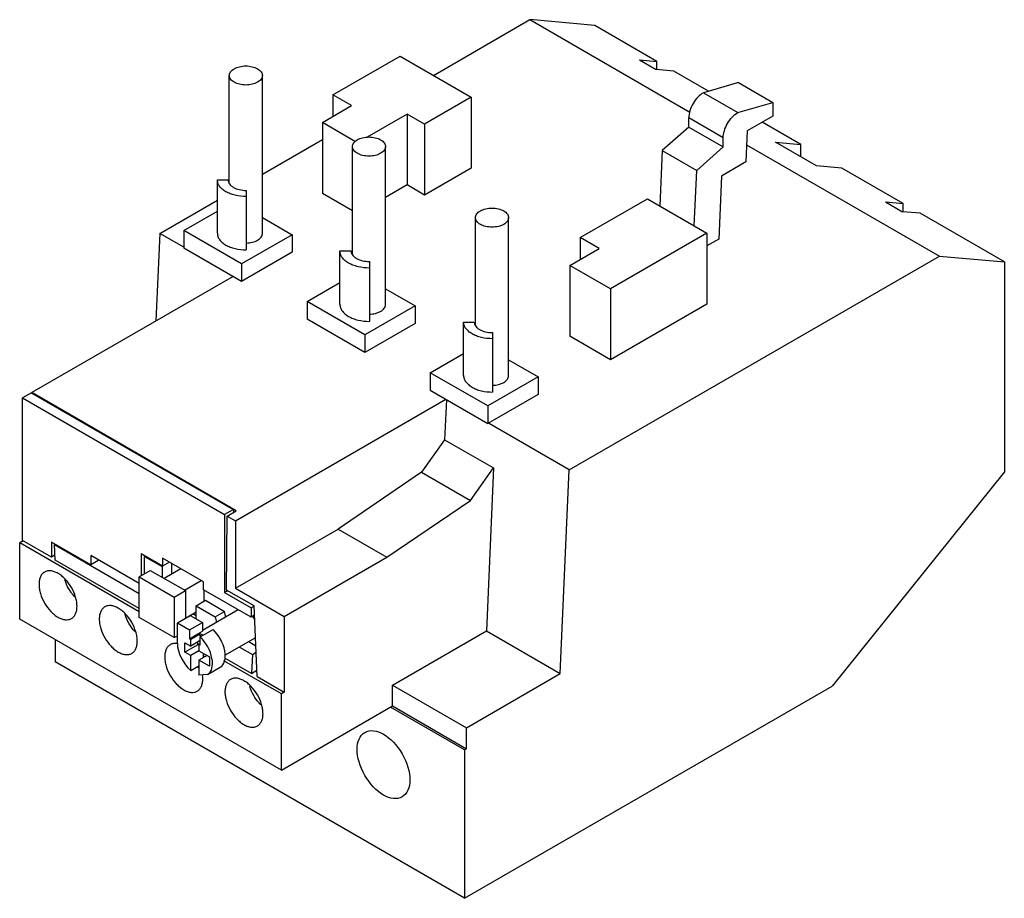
# Model space of a CAD drawing. Header units: millimetres. Extents: x 18 to 137, y 55 to 161.
import ezdxf

# ---------------------------------------------------------------- set-up
doc = ezdxf.new("R2010")
doc.units = ezdxf.units.MM
doc.header["$LTSCALE"] = 14.008785
doc.layers.add('00_COMPONENTS_1', color=7, linetype='CONTINUOUS')

msp = doc.modelspace()

# ---------------------------------------------------------------- linework, layer by layer
at = {"layer": '00_COMPONENTS_1', "color": 7, "linetype": 'Continuous'}
for p, q in [((67.67, 154.1), (79.33, 160.84)), ((79.33, 160.84), (98.68, 149.67)), ((87.17, 160.13), (79.33, 160.84)), ((94.69, 155.79), (87.17, 160.13)), ((55.5, 151.75), (63.62, 156.44)), ((63.62, 156.44), (72.24, 151.46)), ((92.57, 155.98), (94.69, 155.79)), ((92.57, 155.98), (94.6, 154.81)), ((96.73, 154.62), (94.6, 154.81)), ((94.69, 154.81), (94.69, 155.79)), ((42.97, 141.03), (42.97, 154.09)), ((46.97, 134.98), (46.97, 154.09)), ((100.93, 152.19), (96.73, 154.62)), ((104.54, 153.23), (100.3, 152.01)), ((104.54, 153.23), (108.71, 150.83)), ((55.5, 151.75), (55.5, 149.13)), ((57.76, 150.44), (55.5, 151.75)), ((72.24, 151.46), (66.59, 148.21)), ((72.24, 151.46), (72.24, 142.89)), ((100.3, 152.01), (104.47, 149.6)), ((54.23, 148.4), (57.76, 150.44)), ((104.47, 149.6), (108.71, 150.83)), ((108.71, 150.83), (108.7, 149.19)), ((64.47, 149.43), (59.63, 146.64)), ((64.47, 149.43), (64.47, 140.86)), ((66.59, 148.21), (64.47, 149.43)), ((98.53, 147.85), (98.53, 148.95)), ((102.7, 146.54), (98.53, 148.95)), ((108.7, 149.19), (105.6, 147.4)), ((54.23, 148.4), (54.23, 139.83)), ((58.25, 146.08), (54.23, 148.4)), ((66.59, 148.21), (66.59, 139.63)), ((98.53, 147.85), (95.32, 145.01)), ((98.53, 147.85), (102.7, 145.45)), ((112.08, 145.76), (107.42, 148.45)), ((102.7, 145.45), (102.7, 146.54)), ((105.6, 147.4), (105.43, 143.63)), ((46.97, 142.15), (54.23, 146.34)), ((57.86, 132.44), (57.86, 145.49)), ((61.86, 126.39), (61.86, 145.49)), ((99.49, 142.6), (102.7, 145.45)), ((105.52, 145.71), (128.84, 132.25)), ((109.02, 146.03), (112.08, 145.76)), ((113.97, 143.17), (109.02, 146.03)), ((112.08, 144.26), (112.08, 145.76)), ((95.32, 145.01), (95.03, 138.31)), ((95.32, 145.01), (99.49, 142.6)), ((72.24, 142.89), (66.59, 139.63)), ((105.43, 143.63), (102.49, 141.93)), ((117.03, 142.9), (113.97, 143.17)), ((124.46, 138.61), (117.03, 142.9)), ((99.2, 135.9), (99.49, 142.6)), ((102.49, 141.93), (102.15, 134.3)), ((41.53, 135.01), (41.53, 141.46)), ((41.53, 141.46), (42.83, 141.46)), ((64.47, 140.86), (61.86, 139.35)), ((66.59, 139.63), (64.47, 140.86)), ((45.03, 140.19), (45.03, 132.99)), ((57.86, 137.73), (54.23, 139.83)), ((34.58, 135), (41.53, 139.01)), ((85.41, 134.48), (93.53, 139.17)), ((93.53, 139.17), (100.73, 135.01)), ((122.34, 138.8), (124.46, 138.61)), ((122.34, 138.8), (124.37, 137.62)), ((124.46, 137.62), (124.46, 138.61)), ((37.49, 135.34), (41.53, 137.67)), ((126.5, 137.43), (124.37, 137.62)), ((136.69, 131.55), (126.5, 137.43)), ((46.97, 136.91), (50.56, 134.84)), ((72.74, 123.84), (72.74, 136.9)), ((76.74, 117.8), (76.74, 136.9)), ((34.58, 135), (34.11, 124.41)), ((37.49, 133.31), (34.58, 135)), ((37.49, 135.34), (37.49, 133.22)), ((44.46, 131.31), (37.49, 135.34)), ((50.56, 134.84), (44.46, 131.31)), ((50.56, 134.84), (50.56, 132.71)), ((100.73, 135.01), (89.08, 128.28)), ((100.73, 135.01), (100.73, 126.44)), ((85.41, 134.48), (85.41, 131.87)), ((87.68, 133.17), (85.41, 134.48)), ((102.15, 134.3), (100.73, 133.48)), ((44.46, 129.19), (37.49, 133.22)), ((50.56, 132.71), (44.46, 129.19)), ((56.35, 126.42), (56.35, 132.87)), ((56.35, 132.87), (57.71, 132.87)), ((84.09, 106.41), (128.84, 132.25)), ((84.14, 131.13), (87.68, 133.17)), ((128.84, 132.25), (136.69, 131.55)), ((44.46, 131.31), (44.46, 129.19)), ((59.91, 131.6), (59.91, 124.36)), ((84.14, 131.13), (84.14, 122.56)), ((89.08, 128.28), (84.14, 131.13)), ((136.69, 131.55), (136.69, 106.16)), ((43.43, 129.79), (19.09, 115.74)), ((52.37, 126.75), (56.35, 129.04)), ((61.86, 128.31), (65.45, 126.24)), ((89.08, 128.28), (89.08, 119.71)), ((52.37, 126.75), (52.37, 124.62)), ((59.35, 122.72), (52.37, 126.75)), ((65.45, 126.24), (59.35, 122.72)), ((65.45, 126.24), (65.45, 124.12)), ((100.73, 126.44), (89.08, 119.71)), ((59.35, 120.6), (52.37, 124.62)), ((65.45, 124.12), (59.35, 120.6)), ((71.3, 117.82), (71.3, 124.28)), ((71.3, 124.28), (72.6, 124.28)), ((59.35, 122.72), (59.35, 120.6)), ((74.8, 123), (74.8, 115.81)), ((89.08, 119.71), (84.14, 122.56)), ((67.26, 118.15), (71.3, 120.49)), ((76.74, 119.72), (80.33, 117.65)), ((67.26, 118.15), (67.26, 116.03)), ((74.23, 114.13), (67.26, 118.15)), ((80.33, 117.65), (74.23, 114.13)), ((80.33, 117.65), (80.33, 115.53)), ((19.04, 115.71), (17.98, 115.1)), ((19.04, 115.71), (43.47, 101.61)), ((19.09, 115.69), (19.09, 115.74)), ((43.82, 101.45), (19.09, 115.74)), ((67.26, 116.03), (74.23, 112)), ((80.33, 115.53), (74.23, 112)), ((17.98, 97.86), (17.98, 115.1)), ((17.98, 115.1), (42.41, 100.99)), ((43.71, 100.25), (69.15, 114.94)), ((69.23, 114.89), (69.01, 110.05)), ((74.23, 114.13), (74.23, 112)), ((84.09, 106.41), (74.32, 112.05)), ((69.01, 110.05), (66.23, 106.11)), ((69.01, 110.05), (74.93, 106.63)), ((66.23, 106.11), (56.12, 99.25)), ((66.23, 106.11), (72.15, 102.69)), ((72.15, 102.69), (74.93, 106.63)), ((74.93, 106.63), (74.06, 86.93)), ((83, 81.78), (84.09, 106.41)), ((136.69, 106.16), (115.87, 80.26)), ((62.04, 95.84), (72.15, 102.69)), ((43.47, 101.61), (42.41, 100.99)), ((42.72, 100.82), (43.82, 101.45)), ((43.47, 101.61), (43.47, 101.25)), ((42.41, 100.99), (42.41, 91.56)), ((42.65, 91.87), (42.72, 100.82)), ((42.72, 100.82), (43.71, 100.25)), ((43.71, 100.25), (43.71, 92.08)), ((43.71, 92.08), (56.12, 99.25)), ((56.12, 99.25), (62.04, 95.84)), ((18.04, 97.82), (17.63, 97.58)), ((21.48, 95.84), (17.98, 97.86)), ((21.48, 97.65), (21.48, 95.84)), ((26.22, 94.91), (21.48, 97.65)), ((17.63, 88.36), (17.63, 97.58)), ((32.08, 89.24), (17.63, 97.58)), ((21.83, 97.37), (21.9, 97.41)), ((21.92, 95.49), (21.83, 97.37)), ((21.83, 97.37), (32.08, 91.46)), ((21.89, 96.07), (21.48, 95.84)), ((32.08, 89.62), (21.92, 95.49)), ((26.22, 96.05), (26.22, 94.91)), ((32.08, 92.67), (26.22, 96.05)), ((27.21, 95.48), (26.22, 94.91)), ((32.3, 96.26), (32.3, 93.6)), ((34.91, 94.75), (32.3, 96.26)), ((32.72, 95.94), (32.79, 95.98)), ((32.72, 93.84), (32.72, 95.94)), ((32.72, 95.94), (34.84, 94.72)), ((34.91, 95.73), (34.91, 94.75)), ((39.86, 92.87), (34.91, 95.73)), ((49.62, 88.67), (62.04, 95.84)), ((32.08, 93.47), (33.42, 94.25)), ((33.42, 94.25), (37.66, 91.8)), ((34.84, 94.72), (34.91, 94.76)), ((34.84, 94.72), (34.84, 93.43)), ((35.76, 95.24), (34.91, 94.75)), ((35.08, 93.29), (37.11, 94.46)), ((35.98, 95.12), (35.98, 93.81)), ((32.08, 88.57), (32.08, 93.47)), ((32.08, 93.47), (36.32, 91.02)), ((37.56, 91.86), (39.59, 93.03)), ((39.86, 91.89), (39.86, 92.87)), ((36.32, 91.02), (37.66, 91.8)), ((37.66, 91.8), (37.66, 88.47)), ((45.6, 88.58), (39.86, 91.89)), ((39.88, 91.89), (39.88, 90.52)), ((42.8, 91.79), (42.41, 91.56)), ((45.97, 89.96), (42.65, 91.87)), ((43.71, 92.08), (49.62, 88.67)), ((36.32, 91.02), (36.32, 86.12)), ((38.95, 89.98), (40.08, 90.64)), ((40.08, 90.64), (42.4, 89.29)), ((42.41, 91.56), (45.6, 89.73)), ((38.95, 88.41), (38.95, 89.98)), ((38.95, 89.98), (41.27, 88.64)), ((44.06, 89.48), (39.74, 86.99)), ((45.97, 89.94), (45.6, 89.73)), ((45.6, 89.73), (45.6, 88.58)), ((46.35, 81.41), (45.97, 89.96)), ((49.27, 70.09), (17.63, 88.36)), ((36.32, 86.12), (32.08, 88.57)), ((36.7, 87.91), (38.25, 88.81)), ((37.66, 88.49), (38.95, 89.23)), ((38.25, 88.81), (39.74, 87.95)), ((38.57, 89.02), (38.95, 88.8)), ((41.27, 88.64), (42.4, 89.29)), ((41.27, 88.64), (41.41, 87.95)), ((42.54, 88.61), (42.4, 89.29)), ((46.02, 88.83), (45.6, 88.58)), ((49.62, 88.67), (49.62, 79.52)), ((36.7, 85.46), (36.7, 87.91)), ((36.7, 87.91), (38.18, 87.05)), ((38.18, 87.05), (39.74, 87.95)), ((38.18, 87.05), (38.18, 85.99)), ((39.45, 86.2), (41.01, 87.1)), ((39.74, 87.95), (39.74, 86.91)), ((62.7, 80.38), (74.06, 86.93)), ((74.06, 86.93), (83, 81.78)), ((21.91, 85.89), (21.91, 83.18)), ((36.32, 86.12), (36.7, 86.34)), ((38.18, 85.99), (39.17, 86.56)), ((38.18, 85.99), (38.31, 85.92)), ((38.31, 85.92), (39.3, 86.49)), ((38.31, 85.1), (38.31, 85.92)), ((39.45, 85.76), (38.31, 85.1)), ((39.17, 86.58), (39.74, 86.91)), ((39.17, 86.56), (39.17, 86.58)), ((39.17, 86.56), (39.62, 86.3)), ((39.45, 85.26), (39.45, 86.2)), ((46.05, 86.04), (42.48, 83.98)), ((37.61, 84.36), (37.61, 85.5)), ((37.61, 85.5), (38.31, 85.1)), ((39.16, 85.26), (37.61, 84.36)), ((39.16, 85.26), (39.16, 85.59)), ((39.3, 85.18), (39.16, 85.26)), ((39.3, 85.34), (39.45, 85.43)), ((39.3, 85.34), (39.3, 84.53)), ((39.3, 85.34), (39.45, 85.26)), ((44.21, 84.98), (45.76, 84.08)), ((45.34, 85.63), (46.19, 85.14)), ((38.31, 83.96), (37.61, 84.36)), ((39.3, 84.53), (38.31, 83.96)), ((38.31, 82.15), (38.31, 83.96)), ((39.3, 84.53), (40.57, 83.79)), ((40.29, 83.96), (39.3, 83.38)), ((39.3, 83.38), (39.3, 81.57)), ((40.57, 82.65), (39.3, 83.38)), ((39.87, 83.71), (39.87, 84.2)), ((40.57, 83.79), (40.57, 82.65)), ((45.65, 81.78), (42.42, 83.65)), ((45.76, 84.08), (45.65, 81.78)), ((45.76, 84.08), (46.22, 84.35)), ((71.42, 54.6), (21.91, 83.18)), ((38.31, 82.15), (39.3, 82.72)), ((40.32, 81.64), (41.87, 82.53)), ((49.27, 79.32), (42.33, 83.32)), ((45.65, 81.78), (46.32, 82.17)), ((40.32, 81.64), (39.3, 81.57)), ((46.35, 81.41), (49.62, 79.52)), ((71.64, 75.22), (83, 81.78)), ((62.7, 80.38), (71.64, 75.22)), ((62.7, 77.85), (62.7, 80.38)), ((71.42, 54.6), (115.87, 80.26)), ((49.62, 79.52), (49.27, 79.32)), ((49.27, 70.09), (49.27, 79.32)), ((49.27, 70.09), (62.7, 77.85)), ((71.42, 72.56), (62.48, 77.72)), ((62.7, 77.85), (71.64, 72.69)), ((71.64, 72.69), (71.64, 75.22)), ((71.64, 72.69), (71.42, 72.56)), ((71.42, 72.56), (71.42, 54.6))]:
    msp.add_line(p, q, dxfattribs=at)
for centre, radius, start, end in [((43.1, 86.63), 3.41, 29.7502, 37.6094), ((45.71, 86.62), 0.674, 300.0295, 309.9624), ((36.42, 83.73), 1.7, 80.358, 82.6587), ((41.98, 85.87), 2.86, 222.4291, 226.5874), ((42.81, 85.61), 4.75, 219.4309, 221.6861)]:
    msp.add_arc(centre, radius, start, end, dxfattribs=at)
for centre, start_param, end_param in [((40.37, 85.13), 3.14161, 5.193139), ((38.82, 84.23), -3.141575, -1.090046), ((38.82, 84.23), 0.785442, 2.11499)]:
    msp.add_ellipse(centre, major_axis=(-1.5, 2.6), ratio=0.577357, start_param=start_param, end_param=end_param, dxfattribs=at)
msp.add_ellipse((61.62, 70.76), major_axis=(-2.25, 3.9), ratio=0.577356, dxfattribs=at)
for points, knots in [([(42.97, 154.09), (42.97, 154.16), (43, 154.32), (43.12, 154.54), (43.31, 154.74), (43.47, 154.85), (43.56, 154.9)], [0, 0, 0, 0, 0.217744, 0.450881, 0.710458, 1, 1, 1, 1]), ([(43.56, 154.9), (43.76, 155.02), (44.23, 155.19), (44.97, 155.27), (45.72, 155.19), (46.19, 155.02), (46.39, 154.9)], [0, 0, 0, 0, 0.237252, 0.5, 0.762747, 1, 1, 1, 1]), ([(46.39, 154.9), (46.48, 154.85), (46.64, 154.74), (46.83, 154.54), (46.95, 154.32), (46.97, 154.16), (46.97, 154.09)], [0, 0, 0, 0, 0.289542, 0.54912, 0.782257, 1, 1, 1, 1]), ([(43.56, 153.27), (43.47, 153.32), (43.31, 153.43), (43.12, 153.63), (43, 153.85), (42.97, 154.01), (42.97, 154.09)], [0, 0, 0, 0, 0.289542, 0.54912, 0.782257, 1, 1, 1, 1]), ([(46.97, 154.09), (46.97, 154.01), (46.95, 153.85), (46.83, 153.63), (46.64, 153.43), (46.48, 153.32), (46.39, 153.27)], [0, 0, 0, 0, 0.217744, 0.450881, 0.710458, 1, 1, 1, 1]), ([(46.39, 153.27), (46.19, 153.16), (45.72, 152.99), (44.97, 152.91), (44.23, 152.99), (43.76, 153.16), (43.56, 153.27)], [0, 0, 0, 0, 0.237252, 0.5, 0.762747, 1, 1, 1, 1]), ([(100.3, 152.01), (100.04, 151.86), (99.57, 151.47), (99.02, 150.71), (98.64, 149.85), (98.53, 149.24), (98.53, 148.95)], [0, 0, 0, 0, 0.23724, 0.499999, 0.762758, 1, 1, 1, 1]), ([(102.7, 146.54), (102.7, 146.83), (102.81, 147.44), (103.19, 148.3), (103.74, 149.06), (104.22, 149.46), (104.47, 149.6)], [0, 0, 0, 0, 0.237241, 0.500001, 0.76276, 1, 1, 1, 1]), ([(58.45, 146.31), (58.65, 146.43), (59.11, 146.6), (59.86, 146.68), (60.61, 146.6), (61.07, 146.43), (61.27, 146.31)], [0, 0, 0, 0, 0.237252, 0.5, 0.762747, 1, 1, 1, 1]), ([(57.86, 145.49), (57.86, 145.57), (57.89, 145.73), (58.01, 145.95), (58.2, 146.15), (58.36, 146.26), (58.45, 146.31)], [0, 0, 0, 0, 0.217744, 0.450881, 0.710458, 1, 1, 1, 1]), ([(58.45, 144.68), (58.36, 144.73), (58.2, 144.84), (58.01, 145.04), (57.89, 145.26), (57.86, 145.42), (57.86, 145.49)], [0, 0, 0, 0, 0.289542, 0.54912, 0.782257, 1, 1, 1, 1]), ([(61.27, 146.31), (61.36, 146.26), (61.52, 146.15), (61.71, 145.95), (61.83, 145.73), (61.86, 145.57), (61.86, 145.49)], [0, 0, 0, 0, 0.289542, 0.54912, 0.782257, 1, 1, 1, 1]), ([(61.86, 145.49), (61.86, 145.42), (61.83, 145.26), (61.71, 145.04), (61.52, 144.84), (61.36, 144.73), (61.27, 144.68)], [0, 0, 0, 0, 0.217744, 0.450881, 0.710458, 1, 1, 1, 1]), ([(61.27, 144.68), (61.07, 144.56), (60.61, 144.39), (59.86, 144.31), (59.11, 144.39), (58.65, 144.56), (58.45, 144.68)], [0, 0, 0, 0, 0.237252, 0.5, 0.762747, 1, 1, 1, 1]), ([(42.56, 140.04), (42.4, 140.12), (42.12, 140.32), (41.79, 140.67), (41.58, 141.05), (41.53, 141.33), (41.53, 141.46)], [0, 0, 0, 0, 0.289706, 0.54906, 0.782284, 1, 1, 1, 1]), ([(42.83, 141.46), (42.83, 141.38), (42.86, 141.2), (42.99, 140.96), (43.2, 140.74), (43.37, 140.62), (43.47, 140.56)], [0, 0, 0, 0, 0.217716, 0.45094, 0.710294, 1, 1, 1, 1]), ([(43.47, 140.56), (43.69, 140.44), (44.2, 140.25), (44.74, 140.19), (45.03, 140.19)], [0, 0, 0, 0, 0.474434, 1, 1, 1, 1]), ([(45.03, 139.45), (44.58, 139.45), (43.91, 139.52), (43.09, 139.77), (42.72, 139.94), (42.56, 140.04)], [0, 0, 0, 0, 0.524929, 0.771543, 1, 1, 1, 1]), ([(72.74, 136.9), (72.74, 136.98), (72.77, 137.14), (72.89, 137.36), (73.08, 137.56), (73.24, 137.67), (73.33, 137.72)], [0, 0, 0, 0, 0.217744, 0.450881, 0.710458, 1, 1, 1, 1]), ([(73.33, 137.72), (73.53, 137.83), (74, 138), (74.74, 138.08), (75.49, 138), (75.96, 137.83), (76.16, 137.72)], [0, 0, 0, 0, 0.237252, 0.5, 0.762747, 1, 1, 1, 1]), ([(76.16, 137.72), (76.25, 137.67), (76.4, 137.56), (76.6, 137.36), (76.72, 137.14), (76.74, 136.98), (76.74, 136.9)], [0, 0, 0, 0, 0.289542, 0.54912, 0.782257, 1, 1, 1, 1]), ([(73.33, 136.08), (73.24, 136.14), (73.08, 136.25), (72.89, 136.44), (72.77, 136.67), (72.74, 136.83), (72.74, 136.9)], [0, 0, 0, 0, 0.289542, 0.54912, 0.782257, 1, 1, 1, 1]), ([(76.16, 136.08), (75.96, 135.97), (75.49, 135.8), (74.74, 135.72), (74, 135.8), (73.53, 135.97), (73.33, 136.08)], [0, 0, 0, 0, 0.237252, 0.5, 0.762747, 1, 1, 1, 1]), ([(76.74, 136.9), (76.74, 136.83), (76.72, 136.67), (76.6, 136.44), (76.4, 136.25), (76.25, 136.14), (76.16, 136.08)], [0, 0, 0, 0, 0.217744, 0.450881, 0.710458, 1, 1, 1, 1]), ([(41.53, 135.01), (41.53, 134.88), (41.58, 134.6), (41.79, 134.21), (42.12, 133.87), (42.4, 133.67), (42.56, 133.59)], [0, 0, 0, 0, 0.217716, 0.45094, 0.710294, 1, 1, 1, 1]), ([(46.39, 134.17), (46.48, 134.22), (46.64, 134.33), (46.83, 134.53), (46.95, 134.75), (46.97, 134.91), (46.97, 134.98)], [0, 0, 0, 0, 0.289542, 0.549119, 0.782256, 1, 1, 1, 1]), ([(42.56, 133.59), (42.72, 133.49), (43.09, 133.32), (43.91, 133.07), (44.58, 132.99), (45.03, 132.99)], [0, 0, 0, 0, 0.228457, 0.475071, 1, 1, 1, 1]), ([(45.03, 133.83), (45.27, 133.83), (45.75, 133.89), (46.2, 134.05), (46.39, 134.17)], [0, 0, 0, 0, 0.525461, 1, 1, 1, 1]), ([(57.39, 131.41), (57.24, 131.5), (56.95, 131.7), (56.61, 132.06), (56.4, 132.45), (56.35, 132.73), (56.35, 132.87)], [0, 0, 0, 0, 0.289706, 0.54906, 0.782284, 1, 1, 1, 1]), ([(57.71, 132.87), (57.71, 132.78), (57.74, 132.61), (57.87, 132.37), (58.08, 132.15), (58.26, 132.03), (58.35, 131.97)], [0, 0, 0, 0, 0.217716, 0.45094, 0.710294, 1, 1, 1, 1]), ([(59.91, 130.81), (59.45, 130.81), (58.78, 130.89), (57.94, 131.14), (57.56, 131.31), (57.39, 131.41)], [0, 0, 0, 0, 0.524929, 0.771543, 1, 1, 1, 1]), ([(58.35, 131.97), (58.58, 131.84), (59.09, 131.66), (59.63, 131.6), (59.91, 131.6)], [0, 0, 0, 0, 0.474434, 1, 1, 1, 1]), ([(56.35, 126.42), (56.35, 126.28), (56.4, 126), (56.61, 125.61), (56.95, 125.25), (57.24, 125.05), (57.39, 124.96)], [0, 0, 0, 0, 0.217716, 0.45094, 0.710294, 1, 1, 1, 1]), ([(61.27, 125.57), (61.36, 125.62), (61.52, 125.73), (61.71, 125.93), (61.83, 126.15), (61.86, 126.31), (61.86, 126.39)], [0, 0, 0, 0, 0.289542, 0.549119, 0.782256, 1, 1, 1, 1]), ([(59.91, 125.23), (60.16, 125.24), (60.63, 125.29), (61.08, 125.46), (61.27, 125.57)], [0, 0, 0, 0, 0.525461, 1, 1, 1, 1]), ([(57.39, 124.96), (57.56, 124.86), (57.94, 124.69), (58.78, 124.43), (59.45, 124.36), (59.91, 124.36)], [0, 0, 0, 0, 0.228457, 0.475071, 1, 1, 1, 1]), ([(72.33, 122.85), (72.17, 122.94), (71.89, 123.13), (71.56, 123.48), (71.35, 123.86), (71.3, 124.14), (71.3, 124.28)], [0, 0, 0, 0, 0.289706, 0.54906, 0.782284, 1, 1, 1, 1]), ([(72.6, 124.28), (72.6, 124.19), (72.63, 124.02), (72.76, 123.77), (72.97, 123.55), (73.14, 123.43), (73.24, 123.38)], [0, 0, 0, 0, 0.217716, 0.45094, 0.710294, 1, 1, 1, 1]), ([(74.8, 122.26), (74.35, 122.26), (73.68, 122.33), (72.86, 122.58), (72.49, 122.75), (72.33, 122.85)], [0, 0, 0, 0, 0.524929, 0.771543, 1, 1, 1, 1]), ([(73.24, 123.38), (73.46, 123.25), (73.97, 123.06), (74.51, 123), (74.8, 123)], [0, 0, 0, 0, 0.474434, 1, 1, 1, 1]), ([(71.3, 117.82), (71.3, 117.69), (71.35, 117.41), (71.56, 117.03), (71.89, 116.68), (72.17, 116.49), (72.33, 116.4)], [0, 0, 0, 0, 0.217716, 0.45094, 0.710294, 1, 1, 1, 1]), ([(74.8, 116.64), (75.04, 116.64), (75.52, 116.7), (75.96, 116.87), (76.16, 116.98)], [0, 0, 0, 0, 0.525461, 1, 1, 1, 1]), ([(76.16, 116.98), (76.25, 117.03), (76.4, 117.14), (76.6, 117.34), (76.72, 117.56), (76.74, 117.72), (76.74, 117.8)], [0, 0, 0, 0, 0.289542, 0.549119, 0.782256, 1, 1, 1, 1]), ([(72.33, 116.4), (72.49, 116.3), (72.86, 116.13), (73.68, 115.88), (74.35, 115.81), (74.8, 115.81)], [0, 0, 0, 0, 0.228457, 0.475071, 1, 1, 1, 1]), ([(22.27, 93.89), (22.12, 93.97), (21.84, 94.1), (21.4, 94.21), (20.99, 94.2), (20.75, 94.11), (20.64, 94.05)], [0, 0, 0, 0, 0.289702, 0.549088, 0.782216, 1, 1, 1, 1]), ([(20.64, 94.05), (20.53, 93.98), (20.33, 93.82), (20.12, 93.47), (19.99, 93.04), (19.97, 92.72), (19.97, 92.56)], [0, 0, 0, 0, 0.217783, 0.45091, 0.710297, 1, 1, 1, 1]), ([(24.56, 89.91), (24.56, 90.09), (24.53, 90.47), (24.35, 91.24), (23.93, 92.19), (23.32, 93.03), (22.73, 93.58), (22.42, 93.79), (22.27, 93.89)], [0, 0, 0, 0, 0.114226, 0.23756, 0.500001, 0.762441, 0.885775, 1, 1, 1, 1]), ([(24.28, 91.05), (24.01, 91.34), (23.53, 91.99), (23.21, 92.73), (23.1, 93.11)], [0, 0, 0, 0, 0.500542, 1, 1, 1, 1]), ([(19.97, 92.56), (19.97, 92.38), (20, 92), (20.18, 91.22), (20.6, 90.27), (21.22, 89.43), (21.8, 88.89), (22.11, 88.67), (22.27, 88.58)], [0, 0, 0, 0, 0.114226, 0.23756, 0.500001, 0.762441, 0.885775, 1, 1, 1, 1]), ([(23.89, 88.42), (24, 88.48), (24.2, 88.65), (24.41, 89), (24.54, 89.43), (24.56, 89.74), (24.56, 89.91)], [0, 0, 0, 0, 0.217783, 0.45091, 0.710297, 1, 1, 1, 1]), ([(27.92, 89.84), (27.82, 89.78), (27.62, 89.61), (27.4, 89.26), (27.28, 88.83), (27.25, 88.52), (27.25, 88.35)], [0, 0, 0, 0, 0.217783, 0.45091, 0.710297, 1, 1, 1, 1]), ([(29.55, 89.68), (29.41, 89.76), (29.12, 89.9), (28.69, 90), (28.28, 89.99), (28.03, 89.9), (27.92, 89.84)], [0, 0, 0, 0, 0.289702, 0.549088, 0.782216, 1, 1, 1, 1]), ([(31.85, 85.7), (31.85, 85.88), (31.81, 86.26), (31.63, 87.04), (31.21, 87.99), (30.6, 88.83), (30.02, 89.37), (29.71, 89.59), (29.55, 89.68)], [0, 0, 0, 0, 0.114226, 0.23756, 0.500001, 0.762441, 0.885775, 1, 1, 1, 1]), ([(22.27, 88.58), (22.41, 88.5), (22.69, 88.36), (23.13, 88.26), (23.54, 88.27), (23.78, 88.36), (23.89, 88.42)], [0, 0, 0, 0, 0.289702, 0.549088, 0.782216, 1, 1, 1, 1]), ([(27.25, 88.35), (27.25, 88.17), (27.28, 87.79), (27.47, 87.02), (27.88, 86.07), (28.5, 85.23), (29.08, 84.68), (29.39, 84.46), (29.55, 84.37)], [0, 0, 0, 0, 0.114226, 0.23756, 0.500001, 0.762441, 0.885775, 1, 1, 1, 1]), ([(31.57, 86.84), (31.29, 87.13), (30.82, 87.78), (30.5, 88.52), (30.39, 88.9)], [0, 0, 0, 0, 0.50049, 1, 1, 1, 1]), ([(39.17, 86.58), (39.28, 86.59), (39.51, 86.57), (39.72, 86.48), (39.82, 86.42)], [0, 0, 0, 0, 0.465257, 1, 1, 1, 1]), ([(31.17, 84.21), (31.28, 84.27), (31.48, 84.44), (31.7, 84.79), (31.82, 85.22), (31.85, 85.54), (31.85, 85.7)], [0, 0, 0, 0, 0.217783, 0.45091, 0.710297, 1, 1, 1, 1]), ([(35.84, 85.27), (35.74, 85.21), (35.54, 85.04), (35.32, 84.69), (35.2, 84.26), (35.17, 83.95), (35.17, 83.78)], [0, 0, 0, 0, 0.217783, 0.45091, 0.710297, 1, 1, 1, 1]), ([(36.64, 85.41), (36.5, 85.43), (36.22, 85.43), (35.96, 85.33), (35.84, 85.27)], [0, 0, 0, 0, 0.518753, 1, 1, 1, 1]), ([(29.55, 84.37), (29.69, 84.29), (29.98, 84.16), (30.41, 84.05), (30.82, 84.06), (31.07, 84.15), (31.17, 84.21)], [0, 0, 0, 0, 0.289702, 0.549088, 0.782216, 1, 1, 1, 1]), ([(35.17, 83.78), (35.17, 83.6), (35.2, 83.22), (35.38, 82.45), (35.8, 81.49), (36.42, 80.65), (37, 80.11), (37.31, 79.89), (37.47, 79.8)], [0, 0, 0, 0, 0.114226, 0.23756, 0.500001, 0.762441, 0.885775, 1, 1, 1, 1]), ([(39.09, 79.64), (39.2, 79.7), (39.4, 79.87), (39.62, 80.22), (39.74, 80.65), (39.77, 80.96), (39.77, 81.13)], [0, 0, 0, 0, 0.217783, 0.45091, 0.710297, 1, 1, 1, 1]), ([(39.77, 81.13), (39.77, 81.16), (39.76, 81.31), (39.75, 81.46), (39.74, 81.57)], [0, 0, 0, 0, 0.24275, 1, 1, 1, 1]), ([(43.13, 81.06), (43.02, 81), (42.82, 80.83), (42.61, 80.48), (42.48, 80.05), (42.45, 79.74), (42.45, 79.58)], [0, 0, 0, 0, 0.217783, 0.45091, 0.710297, 1, 1, 1, 1]), ([(44.75, 80.9), (44.61, 80.99), (44.33, 81.12), (43.89, 81.23), (43.48, 81.22), (43.23, 81.13), (43.13, 81.06)], [0, 0, 0, 0, 0.289702, 0.549088, 0.782216, 1, 1, 1, 1]), ([(37.47, 79.8), (37.61, 79.72), (37.9, 79.58), (38.33, 79.48), (38.74, 79.49), (38.99, 79.58), (39.09, 79.64)], [0, 0, 0, 0, 0.289702, 0.549088, 0.782216, 1, 1, 1, 1]), ([(47.05, 76.92), (47.05, 77.1), (47.02, 77.48), (46.84, 78.26), (46.42, 79.21), (45.8, 80.05), (45.22, 80.6), (44.91, 80.81), (44.75, 80.9)], [0, 0, 0, 0, 0.114226, 0.23756, 0.500001, 0.762441, 0.885775, 1, 1, 1, 1]), ([(46.8, 77.99), (46.48, 78.29), (45.93, 79), (45.57, 79.83), (45.45, 80.26)], [0, 0, 0, 0, 0.498596, 1, 1, 1, 1]), ([(42.45, 79.58), (42.45, 79.4), (42.49, 79.02), (42.67, 78.24), (43.09, 77.29), (43.7, 76.45), (44.28, 75.91), (44.59, 75.69), (44.75, 75.6)], [0, 0, 0, 0, 0.114226, 0.23756, 0.500001, 0.762441, 0.885775, 1, 1, 1, 1]), ([(46.38, 75.44), (46.48, 75.5), (46.68, 75.67), (46.9, 76.02), (47.03, 76.45), (47.05, 76.76), (47.05, 76.92)], [0, 0, 0, 0, 0.217783, 0.45091, 0.710297, 1, 1, 1, 1]), ([(44.75, 75.6), (44.89, 75.51), (45.18, 75.38), (45.61, 75.27), (46.02, 75.28), (46.27, 75.37), (46.38, 75.44)], [0, 0, 0, 0, 0.289702, 0.549088, 0.782216, 1, 1, 1, 1])]:
    msp.add_open_spline(points, degree=3, knots=knots, dxfattribs=at)

doc.saveas('drawing.dxf')
